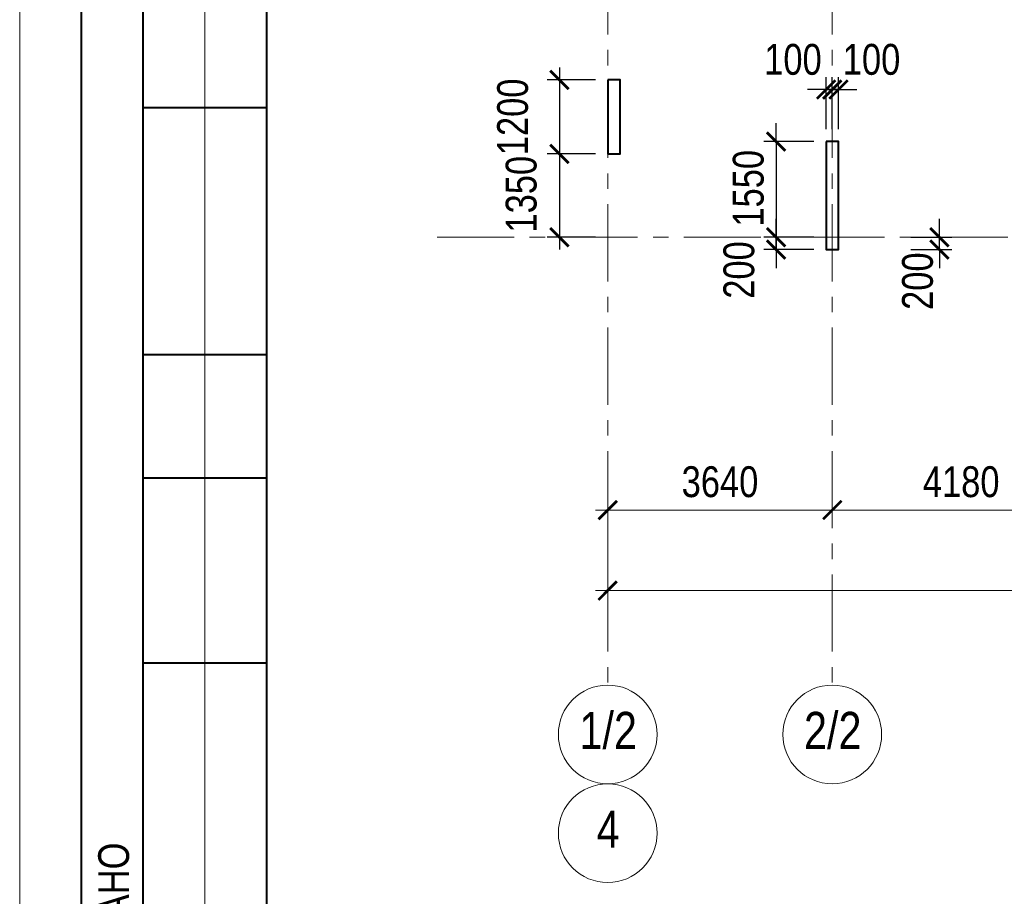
# Model space of a CAD drawing. Extents: x -8631841 to -8525813, y 4017860 to 4564755.
# Tile 44 of 112: x -8612184 to -8596223, y 4283010 to 4297216. Entities that reach past the tile are written whole.
import ezdxf
from ezdxf.enums import TextEntityAlignment as Align

# ---------------------------------------------------------------- set-up
doc = ezdxf.new("R2010")
doc.units = 0
doc.header["$LTSCALE"] = 1000
doc.header["$MEASUREMENT"] = 0
doc.linetypes.add('CENTER', pattern=[2, 1.25, -0.25, 0.25, -0.25])
for name, color, linetype, lineweight in [('СК-043-С-ПИЛОНЫ', 5, 'Continuous', 40), ('СК-100-О(си)', 7, 'CENTER', 15), ('СК-100-О(си)_имя', 7, 'CENTER', 15), ('СК-110-О-РАЗМЕРЫ', 7, 'Continuous', 15), ('СК-200-Р(амка)', 7, 'Continuous', 40), ('СК-210-Р-РАМКА ЛИНИИ ТОНКИЕ', 7, 'Continuous', 15), ('СК-300-Р(азмеры)', 7, 'Continuous', 20), ('СК-343-Р-КОЛОННЫ', 7, 'Continuous', 13)]:
    doc.layers.add(name, color=color, linetype=linetype, lineweight=lineweight)
doc.styles.add('RUSS', font='arial.ttf', dxfattribs={"width": 0.8})
doc.dimstyles.new('100-200', dxfattribs={"dimscale": 0, "dimtxt": 500, "dimasz": 300, "dimexe": 200, "dimexo": 200, "dimgap": 200, "dimtad": 1, "dimdec": 0, "dimzin": 0, "dimdsep": 46, "dimtxsty": 'RUSS', "dimblk": 'ARCHTICK', "dimcen": 0.096, "dimdle": 200, "dimclrd": 7, "dimclre": 7, "dimclrt": 256, "dimadec": 0, "dimazin": 0, "dimtfac": 1, "dimtdec": 0, "dimtmove": 2, "dimatfit": 3, "dimldrblk": 'OBLIQUE', "dimfxl": 1, "dimtolj": 1, "dimtzin": 0, "dimarcsym": 0})

# ---------------------------------------------------------------- blocks, each defined once
blk = doc.blocks.new('_ArchTick')
at = {"color": 0, "linetype": 'ByBlock', "const_width": 0.15}
blk.add_lwpolyline([(-0.5, -0.5), (0.5, 0.5)], dxfattribs=at)
blk = doc.blocks.new('*D135')
at = {"layer": 'Defpoints', "color": 0, "transparency": 16777216}
for p in [(-43920, -3370), (-40280, -3370), (-40280, -4421)]:
    blk.add_point(p, dxfattribs=at)
at = {"layer": 'СК-110-О-РАЗМЕРЫ', "color": 7, "lineweight": -2, "transparency": 16777216}
for p, q in [((-43920, -3570), (-43920, -4621)), ((-40280, -3570), (-40280, -4621)), ((-44120, -4421), (-40080, -4421))]:
    blk.add_line(p, q, dxfattribs=at)
at = {"layer": 'СК-110-О-РАЗМЕРЫ', "color": 7, "lineweight": -2, "transparency": 16777216, "xscale": 300, "yscale": 300, "zscale": 300, "rotation": 180}
blk.add_blockref('_ArchTick', (-43920, -4421), dxfattribs=at)
at = {"layer": 'СК-110-О-РАЗМЕРЫ', "color": 7, "lineweight": -2, "transparency": 16777216, "xscale": 300, "yscale": 300, "zscale": 300}
blk.add_blockref('_ArchTick', (-40280, -4421), dxfattribs=at)
at = {"layer": 'СК-110-О-РАЗМЕРЫ', "transparency": 16777216, "insert": (-42100, -3965), "char_height": 500, "attachment_point": 5, "style": 'RUSS'}
blk.add_mtext('\\A1;3640', dxfattribs=at)
blk = doc.blocks.new('_Oblique')
at = {"color": 0, "linetype": 'ByBlock', "lineweight": -2}
blk.add_line((-0.5, -0.5), (0.5, 0.5), dxfattribs=at)
blk = doc.blocks.new('*D136')
at = {"layer": 'Defpoints', "color": 0, "transparency": 16777216}
for p in [(-40280, -3370), (-36100, -3370), (-40280, -4421)]:
    blk.add_point(p, dxfattribs=at)
at = {"layer": 'СК-110-О-РАЗМЕРЫ', "color": 7, "lineweight": -2, "transparency": 16777216}
for p, q in [((-40280, -3570), (-40280, -4621)), ((-36100, -3570), (-36100, -4621)), ((-35900, -4421), (-40480, -4421))]:
    blk.add_line(p, q, dxfattribs=at)
at = {"layer": 'СК-110-О-РАЗМЕРЫ', "color": 7, "lineweight": -2, "transparency": 16777216, "xscale": 300, "yscale": 300, "zscale": 300, "rotation": 180}
blk.add_blockref('_ArchTick', (-40280, -4421), dxfattribs=at)
at = {"layer": 'СК-110-О-РАЗМЕРЫ', "color": 7, "lineweight": -2, "transparency": 16777216, "xscale": 300, "yscale": 300, "zscale": 300}
blk.add_blockref('_ArchTick', (-36100, -4421), dxfattribs=at)
at = {"layer": 'СК-110-О-РАЗМЕРЫ', "transparency": 16777216, "insert": (-38190, -3965), "char_height": 500, "attachment_point": 5, "style": 'RUSS'}
blk.add_mtext('\\A1;4180', dxfattribs=at)
blk = doc.blocks.new('*D151')
at = {"layer": 'Defpoints', "color": 0, "transparency": 16777216}
for p in [(-43920, -3521), (-21750, -3521), (-21750, -5726)]:
    blk.add_point(p, dxfattribs=at)
at = {"layer": 'СК-110-О-РАЗМЕРЫ', "color": 7, "lineweight": -2, "transparency": 16777216}
for p, q in [((-43920, -3721), (-43920, -5926)), ((-21750, -3721), (-21750, -5926)), ((-44120, -5726), (-21550, -5726))]:
    blk.add_line(p, q, dxfattribs=at)
at = {"layer": 'СК-110-О-РАЗМЕРЫ', "color": 7, "lineweight": -2, "transparency": 16777216, "xscale": 300, "yscale": 300, "zscale": 300, "rotation": 180}
blk.add_blockref('_ArchTick', (-43920, -5726), dxfattribs=at)
at = {"layer": 'СК-110-О-РАЗМЕРЫ', "color": 7, "lineweight": -2, "transparency": 16777216, "xscale": 300, "yscale": 300, "zscale": 300}
blk.add_blockref('_ArchTick', (-21750, -5726), dxfattribs=at)
at = {"layer": 'СК-110-О-РАЗМЕРЫ', "transparency": 16777216, "insert": (-32835, -5271), "char_height": 500, "attachment_point": 5, "style": 'RUSS'}
blk.add_mtext('\\A1;22170', dxfattribs=at)
blk = doc.blocks.new('*D469')
at = {"layer": 'Defpoints', "color": 0, "transparency": 16777216}
for p in [(-8597939, 4293691), (-8597276, 4293691), (-8597939, 4293491)]:
    blk.add_point(p, dxfattribs=at)
at = {"layer": 'СК-110-О-РАЗМЕРЫ', "color": 7, "lineweight": -2, "transparency": 16777216}
for p, q in [((-8597276, 4293691), (-8597276, 4293991)), ((-8597739, 4293691), (-8597076, 4293691)), ((-8597276, 4293491), (-8597276, 4293691)), ((-8597739, 4293491), (-8597076, 4293491)), ((-8597276, 4293491), (-8597276, 4293191))]:
    blk.add_line(p, q, dxfattribs=at)
at = {"layer": 'СК-110-О-РАЗМЕРЫ', "color": 7, "lineweight": -2, "transparency": 16777216, "xscale": 300, "yscale": 300, "zscale": 300}
for p, rotation in [((-8597276, 4293691), 270), ((-8597276, 4293491), 90)]:
    blk.add_blockref('_ArchTick', p, dxfattribs=dict(at, rotation=rotation))
at = {"layer": 'СК-110-О-РАЗМЕРЫ', "transparency": 16777216, "insert": (-8597627, 4292979), "char_height": 500, "attachment_point": 5, "rotation": 90, "style": 'RUSS'}
blk.add_mtext('\\A1;200', dxfattribs=at)
blk = doc.blocks.new('*D499')
at = {"layer": 'Defpoints', "color": 0, "transparency": 16777216}
for p in [(-8602652, 4296241), (-8603435, 4295041), (-8602652, 4295041)]:
    blk.add_point(p, dxfattribs=at)
at = {"layer": 'СК-343-Р-КОЛОННЫ', "color": 7, "lineweight": -2, "transparency": 16777216}
for p, q in [((-8603435, 4296441), (-8603435, 4294841)), ((-8602852, 4296241), (-8603635, 4296241)), ((-8602852, 4295041), (-8603635, 4295041))]:
    blk.add_line(p, q, dxfattribs=at)
at = {"layer": 'СК-343-Р-КОЛОННЫ', "color": 7, "lineweight": -2, "transparency": 16777216, "xscale": 300, "yscale": 300, "zscale": 300}
for p, rotation in [((-8603435, 4296241), 90), ((-8603435, 4295041), 270)]:
    blk.add_blockref('_ArchTick', p, dxfattribs=dict(at, rotation=rotation))
at = {"layer": 'СК-343-Р-КОЛОННЫ', "transparency": 16777216, "insert": (-8604191, 4295641), "char_height": 500, "attachment_point": 5, "rotation": 90, "style": 'RUSS'}
blk.add_mtext('\\A1;1200', dxfattribs=at)
blk = doc.blocks.new('*D500')
at = {"layer": 'Defpoints', "color": 0, "transparency": 16777216}
for p in [(-8602652, 4295041), (-8603435, 4293691), (-8602652, 4293691)]:
    blk.add_point(p, dxfattribs=at)
at = {"layer": 'СК-343-Р-КОЛОННЫ', "color": 7, "lineweight": -2, "transparency": 16777216}
for p, q in [((-8603435, 4295241), (-8603435, 4293491)), ((-8602852, 4295041), (-8603635, 4295041)), ((-8602852, 4293691), (-8603635, 4293691))]:
    blk.add_line(p, q, dxfattribs=at)
at = {"layer": 'СК-343-Р-КОЛОННЫ', "color": 7, "lineweight": -2, "transparency": 16777216, "xscale": 300, "yscale": 300, "zscale": 300}
for p, rotation in [((-8603435, 4295041), 90), ((-8603435, 4293691), 270)]:
    blk.add_blockref('_ArchTick', p, dxfattribs=dict(at, rotation=rotation))
at = {"layer": 'СК-343-Р-КОЛОННЫ', "transparency": 16777216, "insert": (-8604052, 4294388), "char_height": 500, "attachment_point": 5, "rotation": 90, "style": 'RUSS'}
blk.add_mtext('\\A1;1350', dxfattribs=at)
blk = doc.blocks.new('*D501')
at = {"layer": 'Defpoints', "color": 0, "transparency": 16777216}
for p in [(-8599112, 4295241), (-8599922, 4293691), (-8599112, 4293691)]:
    blk.add_point(p, dxfattribs=at)
at = {"layer": 'СК-343-Р-КОЛОННЫ', "color": 7, "lineweight": -2, "transparency": 16777216}
for p, q in [((-8599922, 4295241), (-8599922, 4295541)), ((-8599312, 4295241), (-8600122, 4295241)), ((-8599922, 4295241), (-8599922, 4293691)), ((-8599312, 4293691), (-8600122, 4293691)), ((-8599922, 4293691), (-8599922, 4293391))]:
    blk.add_line(p, q, dxfattribs=at)
at = {"layer": 'СК-343-Р-КОЛОННЫ', "color": 7, "lineweight": -2, "transparency": 16777216, "xscale": 300, "yscale": 300, "zscale": 300}
for p, rotation in [((-8599922, 4295241), 270), ((-8599922, 4293691), 90)]:
    blk.add_blockref('_ArchTick', p, dxfattribs=dict(at, rotation=rotation))
at = {"layer": 'СК-343-Р-КОЛОННЫ', "transparency": 16777216, "insert": (-8600371, 4294484), "char_height": 500, "attachment_point": 5, "rotation": 90, "style": 'RUSS'}
blk.add_mtext('\\A1;1550', dxfattribs=at)
blk = doc.blocks.new('*D502')
at = {"layer": 'Defpoints', "color": 0, "transparency": 16777216}
for p in [(-8599922, 4293691), (-8599112, 4293691), (-8599112, 4293491)]:
    blk.add_point(p, dxfattribs=at)
at = {"layer": 'СК-343-Р-КОЛОННЫ', "color": 7, "lineweight": -2, "transparency": 16777216}
for p, q in [((-8599922, 4293691), (-8599922, 4293991)), ((-8599312, 4293691), (-8600122, 4293691)), ((-8599922, 4293491), (-8599922, 4293691)), ((-8599312, 4293491), (-8600122, 4293491)), ((-8599922, 4293491), (-8599922, 4293191))]:
    blk.add_line(p, q, dxfattribs=at)
at = {"layer": 'СК-343-Р-КОЛОННЫ', "color": 7, "lineweight": -2, "transparency": 16777216, "xscale": 300, "yscale": 300, "zscale": 300}
for p, rotation in [((-8599922, 4293691), 270), ((-8599922, 4293491), 90)]:
    blk.add_blockref('_ArchTick', p, dxfattribs=dict(at, rotation=rotation))
at = {"layer": 'СК-343-Р-КОЛОННЫ', "transparency": 16777216, "insert": (-8600523, 4293160), "char_height": 500, "attachment_point": 5, "rotation": 90, "style": 'RUSS'}
blk.add_mtext('\\A1;200', dxfattribs=at)
blk = doc.blocks.new('*D503')
at = {"layer": 'Defpoints', "color": 0, "transparency": 16777216}
for p in [(-8599012, 4296084), (-8599112, 4295241), (-8599012, 4295241)]:
    blk.add_point(p, dxfattribs=at)
at = {"layer": 'СК-343-Р-КОЛОННЫ', "color": 7, "lineweight": -2, "transparency": 16777216}
for p, q in [((-8599112, 4295441), (-8599112, 4296284)), ((-8599012, 4295441), (-8599012, 4296284)), ((-8599112, 4296084), (-8599412, 4296084)), ((-8599112, 4296084), (-8599012, 4296084)), ((-8599012, 4296084), (-8598712, 4296084))]:
    blk.add_line(p, q, dxfattribs=at)
at = {"layer": 'СК-343-Р-КОЛОННЫ', "color": 7, "lineweight": -2, "transparency": 16777216, "xscale": 300, "yscale": 300, "zscale": 300}
blk.add_blockref('_ArchTick', (-8599112, 4296084), dxfattribs=at)
at = {"layer": 'СК-343-Р-КОЛОННЫ', "color": 7, "lineweight": -2, "transparency": 16777216, "xscale": 300, "yscale": 300, "zscale": 300, "rotation": 180}
blk.add_blockref('_ArchTick', (-8599012, 4296084), dxfattribs=at)
at = {"layer": 'СК-343-Р-КОЛОННЫ', "transparency": 16777216, "insert": (-8599649, 4296570), "char_height": 500, "attachment_point": 5, "style": 'RUSS'}
blk.add_mtext('\\A1;100', dxfattribs=at)
blk = doc.blocks.new('*D504')
at = {"layer": 'Defpoints', "color": 0, "transparency": 16777216}
for p in [(-8599012, 4296084), (-8599012, 4295241), (-8598912, 4295241)]:
    blk.add_point(p, dxfattribs=at)
at = {"layer": 'СК-343-Р-КОЛОННЫ', "color": 7, "lineweight": -2, "transparency": 16777216}
for p, q in [((-8599012, 4295441), (-8599012, 4296284)), ((-8598912, 4295441), (-8598912, 4296284)), ((-8599012, 4296084), (-8599312, 4296084)), ((-8598912, 4296084), (-8599012, 4296084)), ((-8598912, 4296084), (-8598612, 4296084))]:
    blk.add_line(p, q, dxfattribs=at)
at = {"layer": 'СК-343-Р-КОЛОННЫ', "color": 7, "lineweight": -2, "transparency": 16777216, "xscale": 300, "yscale": 300, "zscale": 300}
blk.add_blockref('_ArchTick', (-8599012, 4296084), dxfattribs=at)
at = {"layer": 'СК-343-Р-КОЛОННЫ', "color": 7, "lineweight": -2, "transparency": 16777216, "xscale": 300, "yscale": 300, "zscale": 300, "rotation": 180}
blk.add_blockref('_ArchTick', (-8598912, 4296084), dxfattribs=at)
at = {"layer": 'СК-343-Р-КОЛОННЫ', "transparency": 16777216, "insert": (-8598375, 4296570), "char_height": 500, "attachment_point": 5, "style": 'RUSS'}
blk.add_mtext('\\A1;100', dxfattribs=at)
blk = doc.blocks.new('12-18')
at = {"layer": 'СК-043-С-ПИЛОНЫ'}
for points in [[(0, 2550), (0, 1350), (200, 1350), (200, 2550), (0, 2550)], [(3540, 1550), (3540, -200), (3740, -200), (3740, 1550), (3540, 1550)]]:
    blk.add_lwpolyline(points, dxfattribs=at)
blk = doc.blocks.new('оси')
at = {"layer": 'СК-100-О(си)'}
for p, q in [((-43920.2, 18534.9), (-43920.2, -7257.5)), ((-40280.2, 18534.9), (-40280.2, -7257.5)), ((-46685.3, 0), (6554.2, 0))]:
    blk.add_line(p, q, dxfattribs=at)
at = {"layer": 'СК-100-О(си)', "linetype": 'Continuous'}
for centre in [(-43920.2, -8057.5), (-40280.2, -8057.5), (-43920.2, -9657.5)]:
    blk.add_circle(centre, 800, dxfattribs=at)
at = {"layer": 'СК-100-О(си)_имя', "style": 'RUSS', "width": 0.8}
for s, p in [('1/2', (-43912.4, -7991.8)), ('2/2', (-40272.4, -7991.8)), ('4', (-43912.4, -9591.8))]:
    blk.add_text(s, height=600, dxfattribs=at).set_placement(p, align=Align.MIDDLE_CENTER)
at = {"layer": 'СК-110-О-РАЗМЕРЫ'}
for base, p1, p2, picture, middle in [((-40280.2, -4420.6), (-43920.2, -3369.7), (-40280.2, -3369.7), '*D135', (-42100.2, -3965.1)), ((-21750, -5726.1), (-43920.2, -3520.6), (-21750, -3520.6), '*D151', (-32835.1, -5270.8))]:
    dim = blk.add_linear_dim(base=base, p1=p1, p2=p2, dimstyle='100-200', override={"dimscale": 1}, dxfattribs=at)
    dim.commit()
    dim.dimension.update_dxf_attribs({"geometry": picture, "text_midpoint": middle})
dim = blk.add_linear_dim(base=(-40280.2, -4420.6), p1=(-36100.2, -3369.7), p2=(-40280.2, -3369.7), angle=180, dimstyle='100-200', override={"dimscale": 1}, dxfattribs=at)
dim.commit()
dim.dimension.update_dxf_attribs({"geometry": '*D136', "text_midpoint": (-38190.2, -3965.3)})
blk = doc.blocks.new('A$C858fb3ef')
at = {"layer": 'СК-300-Р(азмеры)'}
blk.add_blockref('оси', (0, 0), dxfattribs=at)
blk = doc.blocks.new('A$C573b34c5')
blk.add_blockref('A$C858fb3ef', (0, 0))

msp = doc.modelspace()

# ---------------------------------------------------------------- linework, layer by layer
at = {"layer": 'СК-200-Р(амка)'}
for p, q in [((-8608183.8, 4319187.6), (-8608183.8, 4261787.6)), ((-8611183.8, 4278787.6), (-8611183.8, 4304787.6)), ((-8610183.8, 4278787.6), (-8610183.8, 4304787.6)), ((-8608183.8, 4295787.6), (-8610183.8, 4295787.6)), ((-8608183.8, 4291787.6), (-8610183.8, 4291787.6)), ((-8608183.8, 4289787.6), (-8610183.8, 4289787.6)), ((-8608183.8, 4286787.6), (-8610183.8, 4286787.6))]:
    msp.add_line(p, q, dxfattribs=at)
at = {"layer": 'СК-210-Р-РАМКА ЛИНИИ ТОНКИЕ'}
for p, q in [((-8612183.8, 4260787.6), (-8612183.8, 4320187.6)), ((-8609183.8, 4278787.6), (-8609183.8, 4304787.6))]:
    msp.add_line(p, q, dxfattribs=at)

# ---------------------------------------------------------------- block references
at = {"layer": 'СК-043-С-ПИЛОНЫ'}
msp.add_blockref('12-18', (-8602652.1, 4293690.8), dxfattribs=at)
at = {"layer": 'СК-300-Р(азмеры)'}
msp.add_blockref('A$C573b34c5', (-8558731.8, 4293690.8), dxfattribs=at)

# ---------------------------------------------------------------- texts
at = {"layer": 'СК-200-Р(амка)', "style": 'RUSS', "width": 0.8}
msp.add_text('СОГЛАСОВАНО', height=500, rotation=90, dxfattribs=at).set_placement((-8610411.1, 4279579.9))

# ---------------------------------------------------------------- dimensions: what is measured, and where the dimension line sits
at = {"layer": 'СК-110-О-РАЗМЕРЫ'}
dim = msp.add_linear_dim(base=(-8597275.6, 4293690.8), p1=(-8597939.1, 4293490.8), p2=(-8597939.1, 4293690.8), angle=90, dimstyle='100-200', override={"dimscale": 1}, dxfattribs=at)
dim.commit()
dim.dimension.update_dxf_attribs({"geometry": '*D469', "text_midpoint": (-8597626.9, 4292978.8), "dimtype": 160})
at = {"layer": 'СК-343-Р-КОЛОННЫ'}
dim = msp.add_linear_dim(base=(-8599012, 4296084.2), p1=(-8599112.1, 4295240.7), p2=(-8599012, 4295240.7), dimstyle='100-200', override={"dimscale": 1}, dxfattribs=at)
dim.commit()
dim.dimension.update_dxf_attribs({"geometry": '*D503', "text_midpoint": (-8599649, 4296570.4), "dimtype": 160})
for base, p1, p2, angle, picture, middle in [((-8599012, 4296084.2), (-8598911.9, 4295240.7), (-8599012, 4295240.7), 180, '*D504', (-8598375.1, 4296570.4)), ((-8599922.2, 4293690.8), (-8599112.1, 4295240.7), (-8599112.1, 4293690.8), 90, '*D501', (-8600371.4, 4294484.2)), ((-8603435.4, 4293690.8), (-8602652.1, 4295041), (-8602652.1, 4293690.8), 90, '*D500', (-8604052.3, 4294388.4)), ((-8599922.2, 4293690.8), (-8599112.1, 4293490.8), (-8599112.1, 4293690.8), 90, '*D502', (-8600523, 4293160))]:
    dim = msp.add_linear_dim(base=base, p1=p1, p2=p2, angle=angle, dimstyle='100-200', override={"dimscale": 1}, dxfattribs=at)
    dim.commit()
    dim.dimension.update_dxf_attribs({"geometry": picture, "text_midpoint": middle, "dimtype": 160})
dim = msp.add_linear_dim(base=(-8603435.4, 4295041), p1=(-8602652.1, 4296241), p2=(-8602652.1, 4295041), angle=90, dimstyle='100-200', override={"dimscale": 1}, dxfattribs=at)
dim.commit()
dim.dimension.update_dxf_attribs({"geometry": '*D499', "text_midpoint": (-8604190.6, 4295641)})

doc.saveas('drawing.dxf')
